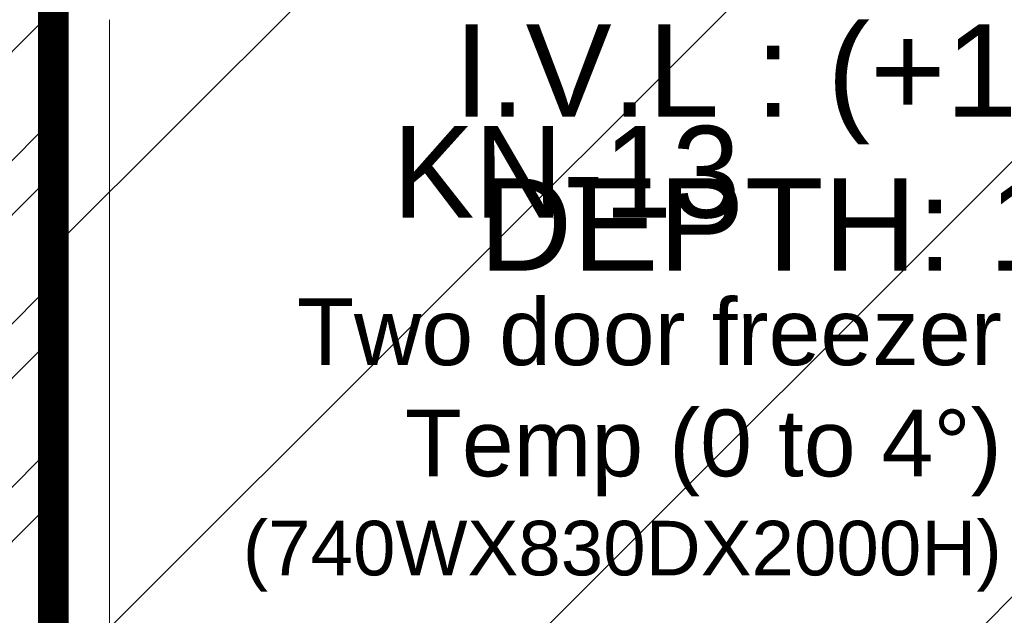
# Model space of a CAD drawing. Header units: inches. Extents: x 704 to 259546, y -107711 to 151004.
# Tile 45 of 243: x 127356 to 127388, y 20792 to 20811. Entities that reach past the tile are written whole.
import ezdxf
from ezdxf.enums import TextEntityAlignment as Align

# ---------------------------------------------------------------- set-up
doc = ezdxf.new("R2010")
doc.units = ezdxf.units.IN
doc.header["$MEASUREMENT"] = 0
for name, color, linetype, lineweight in [('ATN Equipment', 3, 'Continuous', 13), ('EQUIP DIM', 8, 'Continuous', 0), ('EQUIPMENT', 3, 'Continuous', 25), ('FLOOR RAISE', 4, 'Continuous', 5), ('PD_BRICK WALL_230', 4, 'Continuous', 50), ('PD_HATCH', 45, 'Continuous', 9), ('PP-TEXT', 7, 'Continuous', 40)]:
    doc.layers.add(name, color=color, linetype=linetype, lineweight=lineweight)
doc.layers.add('PP BALL VALVE', color=7, linetype='Continuous')
doc.styles.add('Arial', font='GOTHIC.TTF')
doc.styles.get("Standard").update_dxf_attribs({"font": 'arial.ttf', "height": 6})

# ---------------------------------------------------------------- blocks, each defined once
blk = doc.blocks.new('dtrth')
at = {"layer": 'ATN Equipment', "color": 8}
for p, q in [((1992358.45, 487700.36), (1993098.45, 487700.36)), ((1992448.45, 487654.43), (1993008.45, 487654.43))]:
    blk.add_line(p, q, dxfattribs=at)
blk = doc.blocks.new('A$C1D4F2A26')
at = {"color": 8, "linetype": 'Continuous', "xscale": 1.006097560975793, "yscale": 1.006097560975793, "zscale": 1.006097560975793, "rotation": 90.00241325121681}
blk.add_blockref('dtrth', (490758.66, -2010355.52), dxfattribs=at)
at = {"layer": 'EQUIP DIM', "color": 8, "ltscale": 50, "style": 'Arial'}
blk.add_text('KN-13', height=75.583, rotation=0.00064, dxfattribs=at).set_placement((422.75, -5340.66, -14.35), align=Align.MIDDLE_CENTER)
at = {"layer": 'EQUIP DIM', "color": 8, "insert": (781.57, -5445.15), "char_height": 45, "width": 728.4026, "attachment_point": 3, "rotation": 0.00008}
blk.add_mtext('{\\H1.2222x;\\C256;Two door freezer Temp (0 to 4°)\\P\\H0.81818x;(740WX830DX2000H)}', dxfattribs=at)
blk = doc.blocks.new('GF')
at = {"layer": 'PD_HATCH'}
h = blk.add_hatch(dxfattribs=at)
h.set_pattern_fill('ANSI32', color=8, scale=10)
h.set_pattern_definition([(45, (-14275.403, 2047.8815), (-2.65165043, 2.65165043), []), (45, (-14273.6353, 2047.8815), (-2.65165043, 2.65165043), [])])
h.paths.add_polyline_path([(128238.35, 20697.635), (128071.85, 20697.635), (128071.85, 20688.635), (128238.35, 20688.635)])
h.paths.add_polyline_path([(128056.85, 20697.635), (128034.35, 20697.635), (128034.35, 20688.635), (128056.85, 20688.635)])
h.paths.add_polyline_path([(127914.35, 20697.635), (127891.85, 20697.635), (127891.85, 20688.635), (127914.35, 20688.635)])
h.paths.add_polyline_path([(127876.85, 20697.635), (127852.1, 20697.635), (127852.1, 20688.635), (127876.85, 20688.635)])
h.paths.add_polyline_path([(127721.478, 20697.635), (127707.35, 20697.635), (127707.35, 20688.635), (127732.1, 20688.635), (127732.1, 20697.635), (127725.978, 20697.635), (127725.978, 21016.634), (127721.478, 21016.634)])
h.paths.add_polyline_path([(127620.978, 21016.635), (127625.478, 21016.635), (127625.478, 20697.635), (127620.978, 20697.635)])
h.paths.add_polyline_path([(127338.35, 20688.635), (127363.1, 20688.635), (127363.1, 20697.635), (127356.978, 20697.635), (127356.978, 21016.635), (127332.978, 21016.635), (127332.978, 21012.135), (127352.478, 21012.135), (127352.478, 20697.635), (127338.35, 20697.635)])
h.paths.add_polyline_path([(127667.6, 20697.635), (127692.35, 20697.635), (127692.35, 20688.635), (127667.6, 20688.635)])
h.paths.add_polyline_path([(127547.6, 20697.635), (127522.85, 20697.635), (127522.85, 20688.635), (127547.6, 20688.635)])
h.paths.add_polyline_path([(127483.1, 20697.635), (127507.85, 20697.635), (127507.85, 20688.635), (127483.1, 20688.635)])
at = {"layer": 'PD_BRICK WALL_230', "color": 8, "lineweight": 30}
blk.add_lwpolyline([(127338.35, 20688.635), (127363.1, 20688.635), (127363.1, 20697.635), (127356.978, 20697.635), (127356.978, 21016.635), (127332.978, 21016.635), (127332.978, 21012.135), (127352.478, 21012.135), (127352.478, 20697.635), (127338.35, 20697.635), (127338.35, 20688.635)], dxfattribs=at)
at = {"layer": 'EQUIPMENT', "color": 8, "xscale": 0.03937002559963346, "yscale": 0.03937002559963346, "zscale": 0.03937002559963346}
blk.add_blockref('A$C1D4F2A26', (127356.978, 21016.635), dxfattribs=at)

msp = doc.modelspace()

# ---------------------------------------------------------------- hatches: boundary and pattern name
at = {"layer": 'FLOOR RAISE'}
h = msp.add_hatch(dxfattribs=at)
h.set_pattern_fill('ANSI31', color=256, scale=80)
h.set_pattern_definition([(45, (996.19, 0), (-7.0710678, 7.0710678), [])])
h.paths.add_polyline_path([(127356.978, 20697.635), (127356.979, 21010.73), (127506.35, 21010.73), (127506.35, 20998.635), (127524.76, 20998.635), (127524.76, 21010.729), (127620.978, 21010.729), (127620.978, 20697.635), (127522.85, 20697.635), (127522.856, 20706.63), (127507.85, 20706.63), (127507.85, 20697.635), (127363.1, 20697.635)])

# ---------------------------------------------------------------- linework, layer by layer
at = {"layer": 'FLOOR RAISE', "const_width": 1}
msp.add_lwpolyline([(127363.1, 20697.635), (127356.978, 20697.635), (127356.979, 21010.73), (127506.35, 21010.73), (127506.35, 20998.635), (127524.76, 20998.635), (127524.76, 21010.729), (127620.978, 21010.729), (127620.978, 20697.635), (127522.85, 20697.635), (127522.856, 20706.63), (127507.85, 20706.63), (127507.85, 20697.635), (127363.1, 20697.635)], dxfattribs=at)
at = {"layer": 'PP BALL VALVE', "lineweight": 53}
msp.add_circle((130061.482, 21646.646), 129357.588, dxfattribs=at)

# ---------------------------------------------------------------- block references
at = {"lineweight": 53}
msp.add_blockref('GF', (0, 0), dxfattribs=at)

# ---------------------------------------------------------------- texts
at = {"layer": 'PP-TEXT', "insert": (127401.294, 20816.165), "char_height": 3, "attachment_point": 3}
msp.add_mtext('F.F.L : (+250MM)\\PI.V.L : (+115MM)\\PDEPTH: 135mm', dxfattribs=at)

doc.saveas('drawing.dxf')
